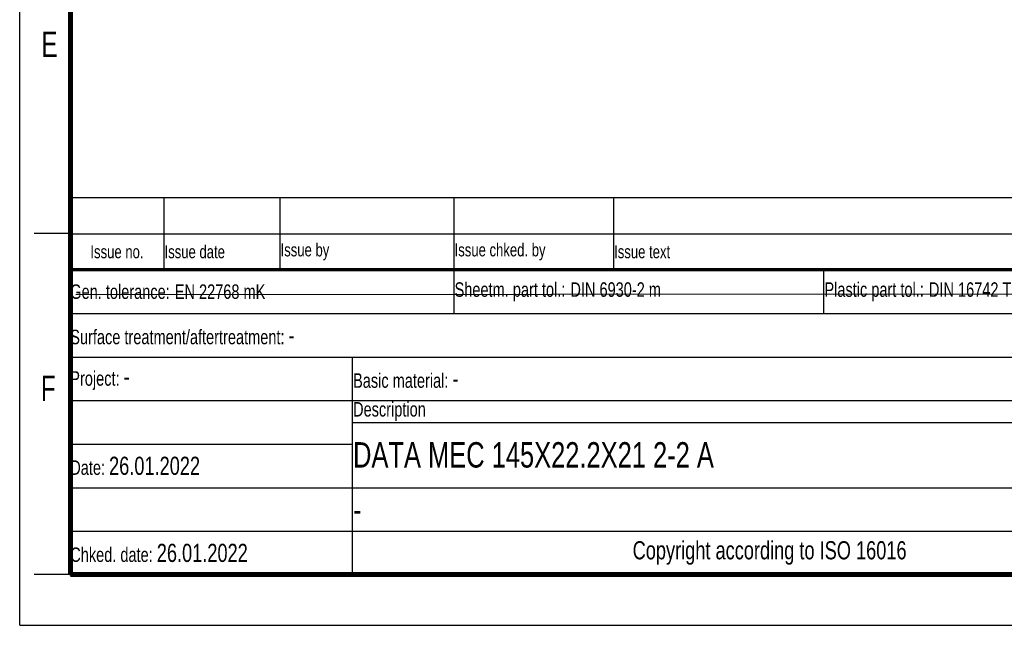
# Model space of a CAD drawing. Header units: millimetres. Extents: x 0 to 210, y 0 to 297.
# Tile 1 of 6: x 0 to 136, y 0 to 83. Entities that reach past the tile are written whole.
import ezdxf

# ---------------------------------------------------------------- set-up
doc = ezdxf.new("R2010")
doc.units = ezdxf.units.MM
doc.header["$LTSCALE"] = 19.36
doc.layers.get('0').update_dxf_attribs({"linetype": 'CONTINUOUS'})
doc.styles.add('TEXTSTYLE_2', font='txt', dxfattribs={"width": 0.75})
doc.styles.add('TEXTSTYLE_4', font='arial.ttf')

# ---------------------------------------------------------------- blocks, each defined once
blk = doc.blocks.new('*T8')
at = {"color": 0, "linetype": 'ByBlock', "lineweight": -2, "transparency": 16777216}
for p, q in [((0, 42), (196, 42)), ((0, 0), (0, 42)), ((53, 36), (53, 42)), ((104, 36), (104, 42)), ((154, 0), (154, 42)), ((196, 0), (196, 42)), ((0, 36), (196, 36)), ((175, 24), (175, 36)), ((175, 33), (196, 33)), ((0, 30), (175, 30)), ((39, 0), (39, 30)), ((0, 24), (196, 24)), ((185, 12), (185, 24)), ((39, 21), (196, 21)), ((0, 18), (39, 18)), ((0, 12), (196, 12)), ((0, 6), (154, 6)), ((0, 0), (196, 0))]:
    blk.add_line(p, q, dxfattribs=at)
at = {"color": 5, "linetype": 'Continuous', "transparency": 16777216}
for s, insert, char_height, width, attachment_point, style in [('Gen. tolerance:\\H2.5; \\H2.0;EN 22768 mK', (0.06, 39), 2, 52.88, 4, 'TEXTSTYLE_2'), ('Sheetm. part tol.:\\H2.5; \\H2.0;DIN 6930-2 m', (53.06, 39), 2, 50.88, 4, 'TEXTSTYLE_2'), ('Plastic part tol.:\\H2.5; \\H2.0;DIN 16742 TG4', (104.06, 39), 2, 49.88, 4, 'TEXTSTYLE_2'), ('Info.: \\H1.8;{\\W0.7;Powder Coating 60-170µm}', (154.06, 39), 2, 41.88, 4, 'TEXTSTYLE_2'), ('Projection', (185.5, 34.5), 2, 20.88, 5, 'TEXTSTYLE_2'), ('Surface treatment/aftertreatment: \\H2.5;-', (0.06, 33), 2, 153.88, 4, 'TEXTSTYLE_2'), ('Scale:  \\H3.0;1:1', (154.06, 33), 2, 20.88, 4, 'TEXTSTYLE_2'), ('Project: \\H2.5;-', (0.06, 27), 2, 38.88, 4, 'TEXTSTYLE_2'), ('Basic material: \\H2.5;-', (39.06, 27), 2, 114.88, 4, 'TEXTSTYLE_2'), ('Size: \\H3.0; A4', (154.06, 27), 2, 20.88, 4, 'TEXTSTYLE_2'), ('Description', (39.06, 22.5), 2, 114.88, 4, 'TEXTSTYLE_2'), ('Document', (154.06, 22.5), 2, 30.88, 4, 'TEXTSTYLE_2'), ('I', (190.5, 22.5), 2, 10.88, 5, 'TEXTSTYLE_2'), ('Date: \\H2.5;26.01.2022', (0.06, 15), 2, 38.88, 4, 'TEXTSTYLE_2'), ('TRIDONIC', (175, 6), 3.5, 41.88, 5, 'TEXTSTYLE_4'), ('Chked. date: \\H2.5;26.01.2022', (0.06, 3), 2, 38.88, 4, 'TEXTSTYLE_2'), ('Copyright according to ISO 16016', (96.5, 3), 2.5, 114.88, 5, 'TEXTSTYLE_2')]:
    blk.add_mtext(s, dxfattribs=dict(at, insert=insert, char_height=char_height, width=width, attachment_point=attachment_point, style=style))
at = {"color": 7, "linetype": 'Continuous', "transparency": 16777216, "char_height": 3.5, "style": 'TEXTSTYLE_2'}
for s, insert, width, attachment_point in [('DATA MEC 145X22.2X21 2-2 A', (39.06, 16.5), 114.88, 4), ('15014919', (169.5, 16.5), 30.88, 5), ('00', (190.5, 16.5), 10.88, 5), ('-', (39.06, 9), 114.88, 4)]:
    blk.add_mtext(s, dxfattribs=dict(at, insert=insert, width=width, attachment_point=attachment_point))
blk = doc.blocks.new('*T9')
at = {"color": 0, "linetype": 'ByBlock', "lineweight": -2, "transparency": 16777216}
for p, q in [((0, 10), (196, 10)), ((0, 0), (0, 10)), ((13, 0), (13, 10)), ((29, 0), (29, 10)), ((53, 0), (53, 10)), ((75, 0), (75, 10)), ((196, 0), (196, 10)), ((0, 5), (196, 5)), ((0, 0), (196, 0))]:
    blk.add_line(p, q, dxfattribs=at)
at = {"color": 5, "linetype": 'Continuous', "transparency": 16777216, "char_height": 1.8, "style": 'TEXTSTYLE_2'}
for s, insert, width, attachment_point in [('Issue no.', (6.5, 2.5), 12.88, 5), ('Issue date ', (13.06, 2.5), 15.88, 4), ('Issue by ', (29.06, 2.5), 23.88, 4), ('Issue chked. by', (53.06, 2.5), 21.88, 4), ('Issue text ', (75.06, 2.5), 120.88, 4)]:
    blk.add_mtext(s, dxfattribs=dict(at, insert=insert, width=width, attachment_point=attachment_point))

msp = doc.modelspace()

# ---------------------------------------------------------------- linework, layer by layer
at = {"color": 2, "linetype": 'Continuous'}
for p, q in [((0, 0), (0, 297)), ((7, 54), (2, 54)), ((7, 7), (2, 7)), ((0, 0), (210, 0))]:
    msp.add_line(p, q, dxfattribs=at)
at = {"color": 7, "linetype": 'Continuous'}
for p, q in [((7.7416, 45.5918), (159.2791, 45.6817)), ((0, 0), (210, 0))]:
    msp.add_line(p, q, dxfattribs=at)
for points, const_width in [([(7, 7), (7, 290)], 0.7), ([(7, 49), (203, 49)], 0.5), ([(7, 7), (203, 7)], 0.7)]:
    msp.add_lwpolyline(points, dxfattribs=dict(at, const_width=const_width))

# ---------------------------------------------------------------- block references
for name, p in [('*T9', (6.9136, 48.9602)), ('*T8', (6.9135, 6.9601))]:
    msp.add_blockref(name, p)

# ---------------------------------------------------------------- texts
at = {"color": 5, "linetype": 'Continuous', "style": 'TEXTSTYLE_2', "width": 0.714286}
for s, p in [('E', (3.0025, 78.3025)), ('F', (2.9222, 30.897))]:
    msp.add_text(s, height=3.5, dxfattribs=at).set_placement(p)

doc.saveas('drawing.dxf')
